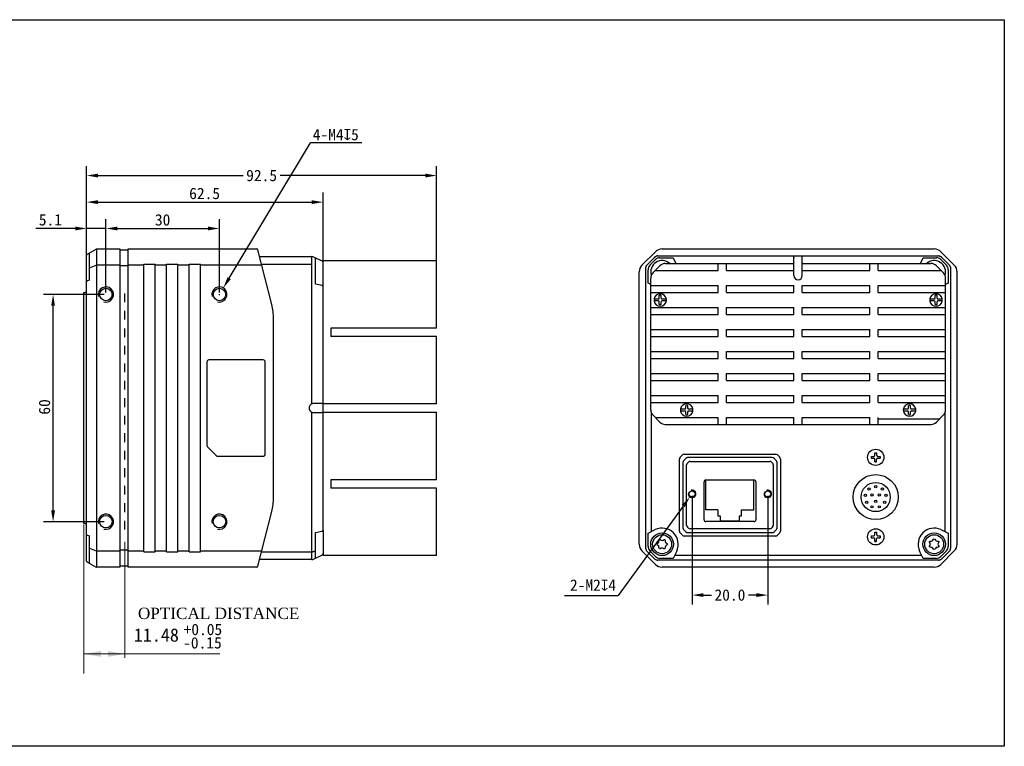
# Model space of a CAD drawing. Header units: millimetres. Extents: x 26 to 456, y 87 to 279.
# Tile 2 of 2: x 196 to 456, y 87 to 279. Entities that reach past the tile are written whole.
import ezdxf

# ---------------------------------------------------------------- set-up
doc = ezdxf.new("R2010")
doc.units = ezdxf.units.MM
doc.header["$LTSCALE"] = 23.1
doc.header["$PDMODE"] = 3
doc.header["$PDSIZE"] = 8
doc.linetypes.add('DASHED', pattern=[0.2, 0.1, -0.1])
doc.layers.get('0').update_dxf_attribs({"linetype": 'CONTINUOUS'})
doc.layers.get('Defpoints').update_dxf_attribs({"linetype": 'CONTINUOUS'})
for name, color, linetype in [('00_COMPONENTS', 7, 'CONTINUOUS'), ('09_ALL_ROUNDS', 7, 'CONTINUOUS'), ('51__DRAFT_DIMS', 7, 'CONTINUOUS')]:
    doc.layers.add(name, color=color, linetype=linetype)
doc.styles.get("Standard").update_dxf_attribs({"font": 'simfang.ttf'})
doc.dimstyles.new('DIMSTYLE_1', dxfattribs={"dimtxt": 3, "dimasz": 3, "dimexe": 2.5, "dimexo": 0.5, "dimgap": 0.75, "dimtad": 1, "dimdsep": 46, "dimtxsty": 'Standard', "dimblk": '_FILLED', "dimblk1": '_FILLED', "dimblk2": '_FILLED', "dimcen": 0.09, "dimclrt": 3, "dimazin": 2, "dimtp": 0.3, "dimtm": 0.3, "dimtfac": 1, "dimtofl": 0, "dimtmove": 0, "dimatfit": 3, "dimldrblk": '_FILLED', "dimfxl": 1, "dimtolj": 1, "dimarcsym": 0})
doc.dimstyles.new('DIMSTYLE_2', dxfattribs={"dimtxt": 3, "dimasz": 3, "dimexe": 2.5, "dimexo": 0.5, "dimtad": 1, "dimdsep": 46, "dimtxsty": 'Standard', "dimblk": '_FILLED', "dimblk1": '_FILLED', "dimblk2": '_FILLED', "dimcen": 0.09, "dimclrt": 3, "dimazin": 2, "dimtp": 0.1, "dimtm": 0.1, "dimtfac": 1, "dimtofl": 0, "dimtmove": 0, "dimatfit": 1, "dimldrblk": '_FILLED', "dimfxl": 1, "dimtolj": 1, "dimarcsym": 0})
doc.dimstyles.new('DIMSTYLE_3', dxfattribs={"dimtxt": 3, "dimasz": 3, "dimexe": 2.5, "dimexo": 0.5, "dimgap": 0.75, "dimtad": 1, "dimdsep": 46, "dimtxsty": 'Standard', "dimblk": '_FILLED', "dimblk1": '_FILLED', "dimblk2": '_FILLED', "dimcen": 0.09, "dimclrt": 3, "dimazin": 2, "dimtp": 0.1, "dimtm": 0.1, "dimtfac": 1, "dimtofl": 0, "dimtmove": 0, "dimatfit": 3, "dimldrblk": '_FILLED', "dimfxl": 1, "dimtolj": 1, "dimarcsym": 0})
doc.dimstyles.new('DIMSTYLE_4', dxfattribs={"dimtxt": 3, "dimasz": 3, "dimexe": 2.5, "dimexo": 0.5, "dimgap": 0.75, "dimtad": 1, "dimdsep": 46, "dimtxsty": 'Standard', "dimblk": '_FILLED', "dimblk1": '_FILLED', "dimblk2": '_FILLED', "dimcen": 0.09, "dimclrt": 3, "dimazin": 2, "dimtp": 0.2, "dimtm": 0.2, "dimtfac": 1, "dimtofl": 0, "dimtmove": 0, "dimatfit": 3, "dimldrblk": '_FILLED', "dimfxl": 1, "dimtolj": 1, "dimarcsym": 0})

# ---------------------------------------------------------------- blocks, each defined once
blk = doc.blocks.new('_FILLED')
at = {"color": 0, "linetype": 'ByBlock'}
blk.add_solid([(0, 0), (-1, 0.167), (-1, -0.167)], dxfattribs=at)
blk = doc.blocks.new('*D6')
at = {"layer": '51__DRAFT_DIMS', "color": 0, "lineweight": -2}
for p, q in [((213.97, 209.88), (213.97, 225.92)), ((219.07, 206.51), (219.07, 225.92)), ((210.97, 223.42), (200.59, 223.42)), ((222.07, 223.42), (225.07, 223.42))]:
    blk.add_line(p, q, dxfattribs=at)
at = {"layer": 'Defpoints', "color": 0}
for p in [(219.07, 223.42), (213.97, 209.38), (219.07, 206.01)]:
    blk.add_point(p, dxfattribs=at)
at = {"layer": '51__DRAFT_DIMS', "color": 0, "linetype": 'ByBlock', "lineweight": -2, "xscale": 3, "yscale": 3, "zscale": 3}
blk.add_blockref('_FILLED', (213.97, 223.42), dxfattribs=at)
at = {"layer": '51__DRAFT_DIMS', "color": 0, "linetype": 'ByBlock', "lineweight": -2, "xscale": 3, "yscale": 3, "zscale": 3, "rotation": 180}
blk.add_blockref('_FILLED', (219.07, 223.42), dxfattribs=at)
at = {"layer": '51__DRAFT_DIMS', "insert": (201.34, 227.22), "char_height": 3, "attachment_point": 1}
blk.add_mtext('\\A1;5.1', dxfattribs=at)
blk = doc.blocks.new('*D7')
at = {"layer": '51__DRAFT_DIMS', "color": 0, "lineweight": -2}
for p, q in [((213.97, 209.88), (213.97, 232.88)), ((276.47, 214.79), (276.47, 232.88)), ((216.97, 230.38), (273.47, 230.38))]:
    blk.add_line(p, q, dxfattribs=at)
at = {"layer": 'Defpoints', "color": 0}
for p in [(276.47, 230.38), (276.47, 214.29), (213.97, 209.38)]:
    blk.add_point(p, dxfattribs=at)
at = {"layer": '51__DRAFT_DIMS', "color": 0, "linetype": 'ByBlock', "lineweight": -2, "xscale": 3, "yscale": 3, "zscale": 3, "rotation": 180}
blk.add_blockref('_FILLED', (213.97, 230.38), dxfattribs=at)
at = {"layer": '51__DRAFT_DIMS', "color": 0, "linetype": 'ByBlock', "lineweight": -2, "xscale": 3, "yscale": 3, "zscale": 3}
blk.add_blockref('_FILLED', (276.47, 230.38), dxfattribs=at)
at = {"layer": '51__DRAFT_DIMS', "insert": (245.15, 234.18), "char_height": 3, "attachment_point": 2}
blk.add_mtext('\\A1;62.5', dxfattribs=at)
blk = doc.blocks.new('*D8')
at = {"layer": '51__DRAFT_DIMS', "color": 0, "lineweight": -2}
for p, q in [((219.07, 206.51), (219.07, 225.92)), ((249.07, 206.51), (249.07, 225.92)), ((222.07, 223.42), (246.07, 223.42))]:
    blk.add_line(p, q, dxfattribs=at)
at = {"layer": 'Defpoints', "color": 0}
for p in [(249.07, 223.42), (219.07, 206.01), (249.07, 206.01)]:
    blk.add_point(p, dxfattribs=at)
at = {"layer": '51__DRAFT_DIMS', "color": 0, "linetype": 'ByBlock', "lineweight": -2, "xscale": 3, "yscale": 3, "zscale": 3, "rotation": 180}
blk.add_blockref('_FILLED', (219.07, 223.42), dxfattribs=at)
at = {"layer": '51__DRAFT_DIMS', "color": 0, "linetype": 'ByBlock', "lineweight": -2, "xscale": 3, "yscale": 3, "zscale": 3}
blk.add_blockref('_FILLED', (249.07, 223.42), dxfattribs=at)
at = {"layer": '51__DRAFT_DIMS', "insert": (234.06, 227.2), "char_height": 3, "attachment_point": 2}
blk.add_mtext('\\A1;30', dxfattribs=at)
blk = doc.blocks.new('*D9')
at = {"layer": '51__DRAFT_DIMS', "color": 0, "lineweight": -2}
for p, q in [((218.57, 206.01), (202.61, 206.01)), ((205.11, 149.01), (205.11, 203.01)), ((218.57, 146.01), (202.61, 146.01))]:
    blk.add_line(p, q, dxfattribs=at)
at = {"layer": 'Defpoints', "color": 0}
for p in [(205.11, 206.01), (219.07, 206.01), (219.07, 146.01)]:
    blk.add_point(p, dxfattribs=at)
at = {"layer": '51__DRAFT_DIMS', "color": 0, "linetype": 'ByBlock', "lineweight": -2, "xscale": 3, "yscale": 3, "zscale": 3}
for p, rotation in [((205.11, 206.01), 90), ((205.11, 146.01), 270)]:
    blk.add_blockref('_FILLED', p, dxfattribs=dict(at, rotation=rotation))
at = {"layer": '51__DRAFT_DIMS', "insert": (201.33, 176.3), "char_height": 3, "attachment_point": 2, "rotation": 90}
blk.add_mtext('\\A1;60', dxfattribs=at)
blk = doc.blocks.new('*D12')
at = {"color": 0, "lineweight": -2}
for p, q in [((213.97, 218.4), (213.97, 239.9)), ((306.47, 203.57), (306.47, 239.9)), ((216.97, 237.4), (255.31, 237.4)), ((303.47, 237.4), (265.12, 237.4))]:
    blk.add_line(p, q, dxfattribs=at)
at = {"layer": 'Defpoints', "color": 0}
for p in [(306.47, 237.4), (213.97, 217.9), (306.47, 203.07)]:
    blk.add_point(p, dxfattribs=at)
at = {"color": 0, "linetype": 'ByBlock', "lineweight": -2, "xscale": 3, "yscale": 3, "zscale": 3, "rotation": 180}
blk.add_blockref('_FILLED', (213.97, 237.4), dxfattribs=at)
at = {"color": 0, "linetype": 'ByBlock', "lineweight": -2, "xscale": 3, "yscale": 3, "zscale": 3}
blk.add_blockref('_FILLED', (306.47, 237.4), dxfattribs=at)
at = {"insert": (260.22, 237.4), "char_height": 3, "attachment_point": 5}
blk.add_mtext('\\A1;92.5', dxfattribs=at)
blk = doc.blocks.new('*D27')
at = {"layer": '51__DRAFT_DIMS', "color": 0, "lineweight": -2}
for p in [(251.64, 210.29), (286.7, 246.07)]:
    blk.add_line(p, (273.1, 246.07), dxfattribs=at)
at = {"layer": '51__DRAFT_DIMS', "color": 0}
for p, q in [((248.98, 206.01), (249.16, 206.01)), ((249.07, 205.92), (249.07, 206.1))]:
    blk.add_line(p, q, dxfattribs=at)
at = {"layer": 'Defpoints', "color": 0}
for p in [(250.1, 207.72), (248.04, 204.29)]:
    blk.add_point(p, dxfattribs=at)
at = {"layer": '51__DRAFT_DIMS', "color": 0, "linetype": 'ByBlock', "lineweight": -2, "xscale": 3, "yscale": 3, "zscale": 3, "rotation": 239.0357128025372}
blk.add_blockref('_FILLED', (250.1, 207.72), dxfattribs=at)
at = {"layer": '51__DRAFT_DIMS', "insert": (273.73, 249.72), "char_height": 3, "attachment_point": 1}
blk.add_mtext('\\A1;{4-M4{\\fgdt;x}5}', dxfattribs=at)
blk = doc.blocks.new('*D40')
at = {"color": 0, "lineweight": -2}
for p, q in [((373.97, 152.85), (373.97, 124.13)), ((393.97, 152.85), (393.97, 124.13))]:
    blk.add_line(p, q, dxfattribs=at)
at = {"color": 8, "lineweight": -2}
for p, q in [((376.97, 126.63), (379.06, 126.63)), ((390.97, 126.63), (388.89, 126.63))]:
    blk.add_line(p, q, dxfattribs=at)
at = {"layer": 'Defpoints', "color": 0}
for p in [(373.97, 153.35), (393.97, 153.35), (393.97, 126.63)]:
    blk.add_point(p, dxfattribs=at)
at = {"color": 8, "linetype": 'ByBlock', "lineweight": -2, "xscale": 3, "yscale": 3, "zscale": 3, "rotation": 180}
blk.add_blockref('_FILLED', (373.97, 126.63), dxfattribs=at)
at = {"color": 8, "linetype": 'ByBlock', "lineweight": -2, "xscale": 3, "yscale": 3, "zscale": 3}
blk.add_blockref('_FILLED', (393.97, 126.63), dxfattribs=at)
at = {"insert": (383.97, 126.63), "char_height": 3, "attachment_point": 5}
blk.add_mtext('\\A1;20.0', dxfattribs=at)

msp = doc.modelspace()

# ---------------------------------------------------------------- linework, layer by layer
at = {"color": 8}
for p, q in [((219.068, 223.415), (213.968, 223.415)), ((371.617, 150.119), (354.397, 126.51)), ((340.298, 126.51), (354.397, 126.51))]:
    msp.add_line(p, q, dxfattribs=at)
at = {"color": 8, "lineweight": 15}
for p, q in [((213.268, 105.886), (213.268, 145.261)), ((224.108, 110.057), (224.108, 140.731)), ((213.268, 111.095), (249.195, 111.095)), ((222.838, 111.095), (217.768, 111.095))]:
    msp.add_line(p, q, dxfattribs=at)
msp.add_lwpolyline([(26.249, 278.545), (456.479, 278.545), (456.479, 86.708), (26.249, 86.708)], close=True)
msp.add_lwpolyline([(26.249, 278.545), (456.479, 278.545), (456.479, 86.708), (26.249, 86.708)], close=True)
for points in [[(217.768, 110.345), (217.768, 111.845), (213.268, 111.095)], [(219.608, 110.345), (219.608, 111.845), (224.108, 111.095)]]:
    msp.add_solid(points, dxfattribs=at)
at = {"layer": '00_COMPONENTS', "lineweight": 30}
for p, q in [((213.968, 135.623), (213.968, 216.39)), ((214.068, 216.563), (216.521, 217.979)), ((214.768, 209.749), (214.768, 216.967)), ((216.621, 218.006), (216.621, 134.006)), ((216.621, 218.006), (222.768, 218.006)), ((222.768, 218.006), (222.768, 134.006)), ((224.968, 217.706), (222.768, 217.706)), ((224.968, 134.006), (224.968, 218.006)), ((224.968, 218.006), (258.935, 218.006)), ((262.904, 203.327), (259.225, 217.78)), ((259.677, 216.006), (273.48, 216.006)), ((273.48, 177.102), (273.48, 216.006)), ((214.768, 213.004), (216.521, 213.719)), ((222.768, 213.738), (216.621, 213.738)), ((224.968, 213.526), (222.768, 213.526)), ((229.068, 213.738), (224.968, 213.738)), ((229.068, 138.006), (229.068, 214.006)), ((229.068, 214.006), (232.068, 214.006)), ((232.068, 138.006), (232.068, 214.006)), ((235.068, 213.738), (232.068, 213.738)), ((235.068, 138.006), (235.068, 214.006)), ((235.068, 214.006), (238.068, 214.006)), ((238.068, 138.006), (238.068, 214.006)), ((241.068, 213.738), (238.068, 213.738)), ((241.068, 138.006), (241.068, 214.006)), ((241.068, 214.006), (244.068, 214.006)), ((244.068, 138.006), (244.068, 214.006)), ((260.254, 213.738), (244.068, 213.738)), ((273.48, 213.942), (260.202, 213.942)), ((274.029, 215.884), (276.179, 214.882)), ((274.468, 208.698), (274.468, 215.68)), ((276.568, 214.945), (276.468, 214.845)), ((276.468, 143.813), (276.468, 214.845)), ((276.568, 214.945), (306.468, 214.945)), ((306.468, 197.126), (306.468, 214.945)), ((214.768, 209.749), (214.116, 209.573)), ((214.116, 209.573), (214.116, 209.573)), ((276.179, 208.326), (274.468, 208.698)), ((263.368, 152.385), (263.368, 199.627)), ((306.468, 197.126), (278.468, 197.126)), ((278.468, 197.126), (278.468, 194.926)), ((306.468, 194.926), (278.468, 194.926)), ((306.468, 177.106), (306.468, 194.926)), ((276.468, 177.206), (274.029, 177.206)), ((306.468, 177.106), (276.468, 177.106)), ((273.48, 136.006), (273.48, 174.91)), ((274.008, 174.806), (276.468, 174.806)), ((276.468, 174.906), (306.468, 174.906)), ((306.468, 157.086), (306.468, 174.906)), ((363.123, 175.018), (363.123, 143.381)), ((440.874, 143.381), (440.874, 175.018)), ((306.468, 157.086), (278.468, 157.086)), ((278.468, 157.086), (278.468, 154.886)), ((306.468, 154.886), (278.468, 154.886)), ((306.468, 137.067), (306.468, 154.886)), ((259.225, 134.232), (262.904, 148.685)), ((274.468, 143.128), (276.137, 143.491)), ((274.468, 136.333), (274.468, 143.128)), ((276.468, 143.812), (276.468, 137.167)), ((214.116, 142.439), (214.768, 142.263)), ((214.116, 142.439), (214.116, 142.439)), ((214.768, 135.045), (214.768, 142.263)), ((214.768, 139.009), (216.521, 138.293)), ((216.621, 138.274), (222.768, 138.274)), ((224.968, 138.486), (222.768, 138.486)), ((224.968, 138.274), (229.068, 138.274)), ((229.068, 138.006), (232.068, 138.006)), ((232.068, 138.274), (235.068, 138.274)), ((235.068, 138.006), (238.068, 138.006)), ((238.068, 138.274), (241.068, 138.274)), ((241.068, 138.006), (244.068, 138.006)), ((244.068, 138.274), (260.254, 138.274)), ((260.202, 138.07), (273.48, 138.07)), ((274.468, 138.301), (274.029, 138.156)), ((214.068, 135.45), (216.521, 134.033)), ((273.48, 136.006), (259.677, 136.006)), ((276.179, 137.131), (274.029, 136.128)), ((276.568, 137.067), (276.468, 137.167)), ((306.468, 137.067), (276.568, 137.067)), ((369.374, 137.131), (434.624, 137.131)), ((222.768, 134.006), (216.621, 134.006)), ((224.968, 134.306), (222.768, 134.306)), ((258.935, 134.006), (224.968, 134.006))]:
    msp.add_line(p, q, dxfattribs=at)
at = {"layer": '00_COMPONENTS', "color": 7, "lineweight": 30}
for p, q in [((360.731, 213.738), (364.267, 217.274)), ((364.903, 216.206), (439.095, 216.206)), ((366.034, 218.006), (437.963, 218.006)), ((400.899, 211.006), (400.899, 216.206)), ((403.099, 211.006), (403.099, 216.206)), ((439.731, 217.274), (443.267, 213.738)), ((362.096, 213.856), (364.125, 215.884)), ((364.294, 215.19), (362.815, 213.711)), ((363.645, 211.762), (365.474, 213.59)), ((365.477, 215.68), (369.002, 215.68)), ((366.888, 214.176), (400.899, 214.176)), ((369.002, 215.68), (369.703, 214.176)), ((380.879, 212.365), (380.879, 214.176)), ((383.079, 212.365), (383.079, 214.176)), ((403.099, 214.176), (437.11, 214.176)), ((420.918, 212.365), (420.918, 214.176)), ((423.118, 212.365), (423.118, 214.176)), ((434.295, 214.176), (434.996, 215.68)), ((434.996, 215.68), (438.52, 215.68)), ((440.352, 211.762), (438.524, 213.59)), ((441.182, 213.711), (439.704, 215.19)), ((439.873, 215.884), (441.901, 213.856)), ((359.999, 140.042), (359.999, 211.971)), ((361.774, 138.935), (361.774, 213.078)), ((362.325, 209.003), (362.325, 212.528)), ((364.248, 212.365), (380.879, 212.365)), ((383.079, 212.365), (400.899, 212.365)), ((403.099, 212.365), (420.918, 212.365)), ((423.118, 212.365), (439.749, 212.365)), ((441.672, 212.528), (441.672, 209.003)), ((442.223, 213.078), (442.223, 138.935)), ((443.999, 140.042), (443.999, 211.971)), ((363.059, 208.661), (362.325, 209.003)), ((363.059, 175.516), (363.059, 210.348)), ((363.059, 208.365), (380.879, 208.365)), ((380.879, 206.554), (380.879, 208.365)), ((383.079, 206.554), (383.079, 208.365)), ((383.079, 208.365), (400.899, 208.365)), ((400.899, 206.554), (400.899, 208.365)), ((403.099, 208.365), (420.918, 208.365)), ((403.099, 206.554), (403.099, 208.365)), ((420.918, 206.554), (420.918, 208.365)), ((423.118, 208.365), (440.938, 208.365)), ((423.118, 206.554), (423.118, 208.365)), ((440.938, 175.516), (440.938, 210.348)), ((441.672, 209.003), (440.938, 208.661)), ((363.059, 206.554), (380.879, 206.554)), ((365.289, 205.024), (365.289, 205.783)), ((365.829, 205.024), (365.829, 205.783)), ((383.079, 206.554), (400.899, 206.554)), ((403.099, 206.554), (420.918, 206.554)), ((423.118, 206.554), (440.938, 206.554)), ((438.168, 205.024), (438.168, 205.783)), ((438.708, 205.024), (438.708, 205.783)), ((363.939, 204.824), (365.089, 204.824)), ((365.089, 204.284), (363.939, 204.284)), ((365.289, 203.325), (365.289, 204.084)), ((365.829, 203.325), (365.829, 204.084)), ((366.029, 204.824), (367.18, 204.824)), ((367.18, 204.284), (366.029, 204.284)), ((436.818, 204.824), (437.968, 204.824)), ((437.968, 204.284), (436.818, 204.284)), ((438.168, 203.325), (438.168, 204.084)), ((438.708, 203.325), (438.708, 204.084)), ((438.908, 204.824), (440.059, 204.824)), ((440.059, 204.284), (438.908, 204.284)), ((363.059, 202.554), (380.879, 202.554)), ((363.059, 200.743), (380.879, 200.743)), ((380.879, 200.743), (380.879, 202.554)), ((383.079, 200.743), (383.079, 202.554)), ((383.079, 202.554), (400.899, 202.554)), ((383.079, 200.743), (400.899, 200.743)), ((400.899, 200.743), (400.899, 202.554)), ((403.099, 202.554), (420.918, 202.554)), ((403.099, 200.743), (403.099, 202.554)), ((403.099, 200.743), (420.918, 200.743)), ((420.918, 200.743), (420.918, 202.554)), ((423.118, 202.554), (440.938, 202.554)), ((423.118, 200.743), (423.118, 202.554)), ((423.118, 200.743), (440.938, 200.743)), ((363.059, 196.743), (380.879, 196.743)), ((380.879, 194.932), (380.879, 196.743)), ((383.079, 194.932), (383.079, 196.743)), ((383.079, 196.743), (400.899, 196.743)), ((400.899, 194.932), (400.899, 196.743)), ((403.099, 196.743), (420.918, 196.743)), ((403.099, 194.932), (403.099, 196.743)), ((420.918, 194.932), (420.918, 196.743)), ((423.118, 196.743), (440.938, 196.743)), ((423.118, 194.932), (423.118, 196.743)), ((363.059, 194.932), (380.879, 194.932)), ((383.079, 194.932), (400.899, 194.932)), ((403.099, 194.932), (420.918, 194.932)), ((423.118, 194.932), (440.938, 194.932)), ((363.059, 190.932), (380.879, 190.932)), ((380.879, 189.121), (380.879, 190.932)), ((383.079, 189.121), (383.079, 190.932)), ((383.079, 190.932), (400.899, 190.932)), ((400.899, 189.121), (400.899, 190.932)), ((403.099, 189.121), (403.099, 190.932)), ((403.099, 190.932), (420.918, 190.932)), ((420.918, 189.121), (420.918, 190.932)), ((423.118, 190.932), (440.938, 190.932)), ((423.118, 189.121), (423.118, 190.932)), ((363.059, 189.121), (380.879, 189.121)), ((383.079, 189.121), (400.899, 189.121)), ((403.099, 189.121), (420.918, 189.121)), ((423.118, 189.121), (440.938, 189.121)), ((363.059, 185.121), (380.879, 185.121)), ((380.879, 183.309), (380.879, 185.121)), ((383.079, 183.309), (383.079, 185.121)), ((383.079, 185.121), (400.899, 185.121)), ((400.899, 183.309), (400.899, 185.121)), ((403.099, 183.309), (403.099, 185.121)), ((403.099, 185.121), (420.918, 185.121)), ((420.918, 183.309), (420.918, 185.121)), ((423.118, 185.121), (440.938, 185.121)), ((423.118, 183.309), (423.118, 185.121)), ((363.059, 183.309), (380.879, 183.309)), ((383.079, 183.309), (400.899, 183.309)), ((403.099, 183.309), (420.918, 183.309)), ((423.118, 183.309), (440.938, 183.309)), ((363.059, 179.309), (380.879, 179.309)), ((363.059, 177.498), (380.879, 177.498)), ((380.879, 177.498), (380.879, 179.309)), ((383.079, 177.498), (383.079, 179.309)), ((383.079, 179.309), (400.899, 179.309)), ((383.079, 177.498), (400.899, 177.498)), ((400.899, 177.498), (400.899, 179.309)), ((403.099, 177.498), (403.099, 179.309)), ((403.099, 179.309), (420.918, 179.309)), ((403.099, 177.498), (420.918, 177.498)), ((420.918, 177.498), (420.918, 179.309)), ((423.118, 179.309), (440.938, 179.309)), ((423.118, 177.498), (423.118, 179.309)), ((423.118, 177.498), (440.938, 177.498)), ((370.939, 175.768), (372.089, 175.768)), ((372.089, 175.228), (370.939, 175.228)), ((372.289, 175.968), (372.289, 176.727)), ((372.289, 174.27), (372.289, 175.028)), ((372.829, 175.968), (372.829, 176.727)), ((372.829, 174.27), (372.829, 175.028)), ((373.029, 175.768), (374.18, 175.768)), ((374.18, 175.228), (373.029, 175.228)), ((429.818, 175.768), (430.968, 175.768)), ((430.968, 175.228), (429.818, 175.228)), ((431.168, 175.968), (431.168, 176.727)), ((431.168, 174.27), (431.168, 175.028)), ((431.708, 175.968), (431.708, 176.727)), ((431.708, 174.27), (431.708, 175.028)), ((431.908, 175.768), (433.059, 175.768)), ((433.059, 175.228), (431.908, 175.228)), ((365.474, 172.273), (363.645, 174.101)), ((364.248, 173.498), (380.879, 173.498)), ((380.879, 171.687), (380.879, 173.498)), ((383.079, 171.687), (383.079, 173.498)), ((383.079, 173.498), (400.899, 173.498)), ((400.899, 171.687), (400.899, 173.498)), ((403.099, 171.687), (403.099, 173.498)), ((403.099, 173.498), (420.918, 173.498)), ((420.918, 171.687), (420.918, 173.498)), ((423.118, 171.687), (423.118, 173.498)), ((423.118, 173.132), (439.383, 173.132)), ((438.524, 172.273), (440.352, 174.101)), ((366.888, 171.687), (437.11, 171.687)), ((422.251, 163.557), (422.253, 164.207)), ((422.253, 164.207), (422.753, 164.205)), ((422.751, 163.555), (422.753, 164.205)), ((370.629, 143.495), (370.629, 162.557)), ((370.819, 163.017), (371.438, 163.636)), ((371.529, 161.657), (371.529, 144.395)), ((371.719, 162.117), (372.338, 162.736)), ((371.898, 163.826), (396.06, 163.826)), ((372.988, 161.736), (372.719, 161.467)), ((395.16, 162.926), (372.798, 162.926)), ((373.448, 161.926), (394.51, 161.926)), ((395.238, 161.467), (394.969, 161.736)), ((395.619, 162.736), (396.238, 162.117)), ((396.429, 144.395), (396.429, 161.657)), ((396.519, 163.636), (397.138, 163.017)), ((397.329, 162.557), (397.329, 143.495)), ((421.3, 163.261), (421.298, 162.761)), ((421.298, 162.761), (421.948, 162.758)), ((421.3, 163.261), (421.95, 163.258)), ((422.244, 161.807), (422.247, 162.457)), ((422.244, 161.807), (422.744, 161.805)), ((422.744, 161.805), (422.747, 162.455)), ((423.048, 162.754), (423.698, 162.751)), ((423.05, 163.254), (423.7, 163.251)), ((423.7, 163.251), (423.698, 162.751)), ((372.529, 145.045), (372.529, 161.007)), ((395.429, 161.007), (395.429, 145.045)), ((377.129, 146.527), (377.129, 156.526)), ((377.632, 149.161), (377.629, 157.026)), ((377.629, 157.026), (390.329, 157.026)), ((390.325, 149.161), (390.329, 157.026)), ((390.829, 156.526), (390.829, 146.527)), ((380.769, 149.161), (377.632, 149.161)), ((380.769, 149.161), (380.769, 147.471)), ((387.069, 147.471), (387.069, 149.161)), ((387.069, 149.161), (390.325, 149.161)), ((390.329, 146.027), (377.629, 146.027)), ((381.459, 147.471), (380.769, 147.471)), ((381.459, 146.152), (381.459, 147.471)), ((386.379, 146.152), (381.459, 146.152)), ((386.379, 147.471), (386.379, 146.152)), ((387.069, 147.471), (386.379, 147.471)), ((362.325, 143.009), (364.253, 143.908)), ((372.338, 143.317), (371.719, 143.936)), ((372.719, 144.586), (372.988, 144.317)), ((372.798, 143.126), (395.16, 143.126)), ((394.51, 144.126), (373.448, 144.126)), ((394.969, 144.317), (395.238, 144.586)), ((396.238, 143.936), (395.619, 143.317)), ((422.251, 142.557), (422.253, 143.207)), ((422.253, 143.207), (422.753, 143.205)), ((422.751, 142.555), (422.753, 143.205)), ((439.745, 143.908), (441.672, 143.009)), ((362.325, 139.485), (362.325, 143.009)), ((371.438, 142.417), (370.819, 143.036)), ((396.06, 142.226), (371.898, 142.226)), ((397.138, 143.036), (396.519, 142.417)), ((421.3, 142.261), (421.298, 141.761)), ((421.298, 141.761), (421.948, 141.758)), ((421.3, 142.261), (421.95, 142.258)), ((422.244, 140.807), (422.247, 141.457)), ((422.244, 140.807), (422.744, 140.805)), ((422.744, 140.805), (422.747, 141.455)), ((423.048, 141.754), (423.698, 141.751)), ((423.05, 142.254), (423.7, 142.251)), ((423.7, 142.251), (423.698, 141.751)), ((441.672, 143.009), (441.672, 139.485)), ((364.267, 134.738), (360.731, 138.274)), ((364.125, 136.128), (362.096, 138.157)), ((362.815, 138.301), (364.294, 136.823)), ((369.901, 138.26), (369.002, 136.333)), ((434.996, 136.333), (434.097, 138.26)), ((439.704, 136.823), (441.182, 138.301)), ((443.267, 138.274), (439.731, 134.738)), ((441.901, 138.157), (439.873, 136.128)), ((439.095, 135.806), (364.903, 135.806)), ((369.002, 136.333), (365.477, 136.333)), ((438.52, 136.333), (434.996, 136.333)), ((437.963, 134.006), (366.034, 134.006))]:
    msp.add_line(p, q, dxfattribs=at)
at = {"layer": '00_COMPONENTS', "color": 7}
msp.add_line((213.268, 145.506), (213.268, 206.506), dxfattribs=at)
at = {"layer": '00_COMPONENTS', "linetype": 'DASHED', "lineweight": 30}
msp.add_line((224.108, 143.928), (224.108, 206.365), dxfattribs=at)
at = {"layer": '00_COMPONENTS', "lineweight": 30}
for points in [[(276.137, 143.491), (276.193, 143.506), (276.246, 143.525), (276.295, 143.549)], [(276.295, 143.549), (276.34, 143.577), (276.38, 143.611), (276.413, 143.65), (276.439, 143.693), (276.457, 143.74)], [(276.457, 143.74), (276.466, 143.787), (276.468, 143.812)]]:
    msp.add_lwpolyline(points, dxfattribs=at)
for centre in [(219.068, 206.006), (249.068, 206.006), (219.068, 146.006), (249.068, 146.006)]:
    msp.add_circle(centre, 1.65, dxfattribs=at)
at = {"layer": '00_COMPONENTS', "color": 7, "lineweight": 30}
for centre, radius in [((422.499, 163.006), 2.15), ((422.499, 152.506), 5.95), ((422.499, 152.506), 3.85), ((373.974, 153.351), 0.8), ((393.974, 153.351), 0.8), ((420.729, 154.616), 0.3), ((422.499, 155.256), 0.3), ((424.269, 154.616), 0.3), ((419.789, 152.986), 0.3), ((420.119, 151.126), 0.3), ((421.549, 153.056), 0.3), ((422.499, 151.406), 0.3), ((423.449, 153.056), 0.3), ((424.879, 151.126), 0.3), ((425.209, 152.986), 0.3), ((421.549, 149.926), 0.3), ((423.449, 149.926), 0.3), ((422.499, 142.006), 2.15), ((366.049, 140.056), 3), ((366.049, 140.056), 2.5), ((437.949, 140.056), 3), ((437.949, 140.056), 2.5)]:
    msp.add_circle(centre, radius, dxfattribs=at)
at = {"layer": '00_COMPONENTS', "lineweight": 30}
for centre, radius, start, end in [((214.168, 216.39), 0.2, 120, 180), ((216.621, 217.806), 0.2, 90, 120), ((258.935, 217.706), 0.3, 14.2811, 90), ((273.48, 214.706), 1.3, 65, 90), ((275.968, 214.429), 0.5, 0, 65), ((214.168, 209.38), 0.2, 105.09378, 180), ((248.368, 199.627), 15, 0, 14.2811), ((273.968, 176.006), 1.2, 114.00622, 245.99378), ((273.997, 175.842), 1.362, 102.02324, 112.3479), ((274.022, 175.721), 1.486, 99.68933, 101.98552), ((274.042, 175.614), 1.595, 95.22349, 99.73205), ((273.995, 176.163), 1.355, 247.65865, 250.26031), ((274.006, 176.194), 1.388, 250.25916, 257.81261), ((274.004, 176.187), 1.38, 257.81644, 260.32368), ((274.01, 176.228), 1.422, 260.37832, 268.23751), ((274.009, 176.205), 1.399, 268.23733, 269.01454), ((274.008, 176.177), 1.371, 269.01346, 269.99793), ((248.368, 152.385), 15, 345.7189, 0), ((214.168, 142.632), 0.2, 180, 254.90622), ((214.168, 135.623), 0.2, 180, 240), ((273.48, 137.306), 1.3, 270, 295), ((275.968, 137.584), 0.5, 295, 0), ((216.621, 134.206), 0.2, 240, 270), ((258.935, 134.306), 0.3, 270, 345.7189)]:
    msp.add_arc(centre, radius, start, end, dxfattribs=at)
at = {"layer": '00_COMPONENTS', "color": 7, "lineweight": 30}
for centre, radius, start, end in [((366.034, 215.506), 2.5, 90, 135), ((364.901, 215.107), 1.099, 89.94481, 99.79355), ((437.963, 215.506), 2.5, 44.99971, 90), ((439.095, 215.096), 1.111, 84.94985, 90.00758), ((439.097, 215.116), 1.09, 79.86153, 84.9456), ((362.499, 211.971), 2.5, 135, 180), ((362.849, 213.082), 1.075, 164.82318, 175.04036), ((363.999, 212.528), 1.674, 135, 180), ((366.049, 211.956), 3, 47.78411, 197.47459), ((364.929, 215.08), 1.138, 133.86657, 135.0012), ((365.477, 214.006), 1.674, 90, 135), ((366.888, 212.176), 2, 90, 135), ((401.13, 215.802), 0.232, 177.76874, 180.02412), ((437.949, 211.956), 3, 342.52541, 132.21589), ((437.11, 212.176), 2, 45, 90), ((438.52, 214.006), 1.674, 45, 90), ((439.056, 215.067), 1.155, 44.99814, 46.08716), ((439.999, 212.528), 1.674, 0, 45), ((441.094, 213.066), 1.132, 14.753, 29.5999), ((441.499, 211.971), 2.5, 0, 45.0005), ((362.892, 213.078), 1.118, 175.05177, 180.01799), ((365.059, 210.348), 2, 135, 180), ((401.999, 211.006), 1.1, 180, 0), ((438.938, 210.348), 2, 0, 45), ((365.559, 204.554), 1.65, 9.44131, 170.55869), ((365.559, 201.981), 3.811, 85.93725, 94.06275), ((438.438, 204.554), 1.65, 9.44131, 170.55869), ((438.438, 201.981), 3.811, 85.93725, 94.06275), ((365.559, 204.554), 1.643, 170.54044, 189.45956), ((365.559, 204.554), 1.65, 189.44132, 350.55869), ((365.089, 205.024), 0.2, 270, 0), ((365.089, 204.084), 0.2, 0, 90), ((365.559, 207.127), 3.811, 265.93725, 274.06275), ((366.029, 205.024), 0.2, 180, 270), ((366.029, 204.084), 0.2, 90, 180), ((365.559, 204.554), 1.643, 350.54044, 9.45956), ((438.438, 204.554), 1.643, 170.54044, 189.45956), ((438.438, 204.554), 1.65, 189.44131, 350.55869), ((437.968, 205.024), 0.2, 270, 0), ((437.968, 204.084), 0.2, 0, 90), ((438.438, 207.127), 3.811, 265.93725, 274.06275), ((438.908, 205.024), 0.2, 180, 270), ((438.908, 204.084), 0.2, 90, 180), ((438.438, 204.554), 1.643, 350.54044, 9.45956), ((372.559, 175.498), 1.65, 9.44131, 170.55869), ((431.438, 175.498), 1.65, 9.44131, 170.55869), ((365.059, 175.516), 2, 180, 225), ((372.559, 175.498), 1.643, 170.54044, 189.45956), ((372.559, 175.498), 1.65, 189.44131, 350.55869), ((372.089, 175.968), 0.2, 270, 0), ((372.089, 175.028), 0.2, 0, 90), ((372.559, 172.926), 3.811, 85.93725, 94.06275), ((373.029, 175.968), 0.2, 180, 270), ((373.029, 175.028), 0.2, 90, 180), ((372.559, 175.498), 1.643, 350.54044, 9.45956), ((431.438, 175.498), 1.643, 170.54044, 189.45956), ((431.438, 175.498), 1.65, 189.44132, 350.55869), ((430.968, 175.968), 0.2, 270, 0), ((430.968, 175.028), 0.2, 0, 90), ((431.438, 172.926), 3.811, 85.93725, 94.06275), ((431.908, 175.968), 0.2, 180, 270), ((431.908, 175.028), 0.2, 90, 180), ((431.438, 175.498), 1.643, 350.54044, 9.45956), ((438.938, 175.516), 2, 315, 0), ((366.888, 173.687), 2, 225, 270), ((372.559, 178.071), 3.811, 265.93725, 274.06275), ((431.438, 178.071), 3.811, 265.93725, 274.06275), ((437.11, 173.687), 2, 270, 315), ((371.279, 162.557), 0.65, 135, 180), ((371.898, 163.176), 0.65, 90, 135), ((372.179, 161.657), 0.65, 135, 180), ((372.798, 162.276), 0.65, 90, 135), ((373.179, 161.007), 0.65, 135, 180), ((373.448, 161.276), 0.65, 90, 135), ((394.51, 161.276), 0.65, 45, 90), ((395.16, 162.276), 0.65, 45, 90), ((394.779, 161.007), 0.65, 0, 45), ((396.06, 163.176), 0.65, 45, 90), ((395.779, 161.657), 0.65, 0, 45), ((396.679, 162.557), 0.65, 0, 45), ((421.947, 162.458), 0.3, 359.77478, 89.77478), ((421.951, 163.558), 0.3, 269.77478, 359.77478), ((423.047, 162.454), 0.3, 89.77478, 179.77478), ((423.051, 163.554), 0.3, 179.77478, 269.77478), ((377.629, 156.526), 0.5, 90, 180), ((390.329, 156.526), 0.5, 0, 90), ((377.629, 146.527), 0.5, 180, 270), ((390.329, 146.527), 0.5, 270, 0), ((366.049, 140.056), 4.25, 335, 115), ((371.279, 143.495), 0.65, 180, 225), ((372.179, 144.395), 0.65, 180, 225), ((372.798, 143.776), 0.65, 225, 270), ((373.179, 145.045), 0.65, 180, 225), ((373.448, 144.776), 0.65, 225, 270), ((394.51, 144.776), 0.65, 270, 315), ((395.16, 143.776), 0.65, 270, 315), ((394.779, 145.045), 0.65, 315, 0), ((395.779, 144.395), 0.65, 315, 0), ((396.679, 143.495), 0.65, 315, 0), ((437.949, 140.056), 4.25, 65, 205), ((364.766, 140.797), 0.462, 296.76577, 3.23423), ((366.049, 141.568), 0.488, 237.1925, 302.8075), ((367.238, 140.743), 0.372, 175.30431, 244.69569), ((371.898, 142.876), 0.65, 225, 270), ((396.06, 142.876), 0.65, 270, 315), ((421.947, 141.458), 0.3, 359.77478, 89.77478), ((421.951, 142.558), 0.3, 269.77478, 359.77478), ((423.047, 141.454), 0.3, 89.77478, 179.77478), ((423.051, 142.554), 0.3, 179.77478, 269.77478), ((437.262, 141.245), 0.372, 265.30431, 334.69569), ((438.689, 141.339), 0.462, 206.76577, 273.23423), ((362.499, 140.042), 2.5, 180, 225.0005), ((362.904, 138.947), 1.132, 194.753, 209.5999), ((363.999, 139.485), 1.674, 180, 225), ((364.739, 139.3), 0.488, 357.1925, 62.8075), ((366.049, 138.683), 0.372, 55.30431, 124.69569), ((367.332, 139.315), 0.462, 116.76577, 183.23423), ((436.437, 140.056), 0.488, 327.1925, 32.8075), ((437.208, 138.773), 0.462, 26.76577, 93.23423), ((438.705, 138.747), 0.488, 87.1925, 152.8075), ((439.322, 140.056), 0.372, 145.30431, 214.69569), ((439.999, 139.485), 1.674, 315, 0), ((441.148, 138.931), 1.075, 344.82318, 355.04036), ((441.106, 138.934), 1.118, 355.05177, 0.01799), ((441.499, 140.042), 2.5, 314.99963, 0), ((364.942, 136.945), 1.155, 224.99814, 226.08716), ((365.477, 138.006), 1.674, 225, 270), ((364.901, 136.896), 1.09, 259.86153, 264.9456), ((364.902, 136.917), 1.111, 264.94985, 270.00758), ((438.52, 138.006), 1.674, 270, 315), ((439.096, 136.905), 1.099, 269.94481, 279.79355), ((439.068, 136.933), 1.138, 313.86657, 315.0012), ((366.034, 136.506), 2.5, 225, 270), ((437.963, 136.506), 2.5, 270, 315)]:
    msp.add_arc(centre, radius, start, end, dxfattribs=at)
at = {"layer": '00_COMPONENTS', "color": 7}
for centre, start, end in [((213.268, 207.506), 270, 314.50244), ((213.268, 144.506), 45.49756, 90)]:
    msp.add_arc(centre, 1, start, end, dxfattribs=at)
at = {"layer": '00_COMPONENTS', "color": 8}
for centre, radius, start, end in [((219.068, 206.006), 2, 255, 195), ((249.068, 206.006), 2, 255, 195), ((373.974, 153.351), 1, 165, 105), ((393.974, 153.351), 1, 165, 105), ((219.068, 146.006), 2, 255, 195), ((249.068, 146.006), 2, 255, 195)]:
    msp.add_arc(centre, radius, start, end, dxfattribs=at)
at = {"layer": '00_COMPONENTS', "color": 7, "lineweight": 30}
for points, knots in [([(364.141, 215.9), (364.206, 215.962), (364.304, 216.036), (364.411, 216.09), (364.439, 216.103)], [0, 0, 0, 0, 0.7463801, 1, 1, 1, 1]), ([(364.439, 216.103), (364.461, 216.114), (364.55, 216.151), (364.644, 216.178), (364.715, 216.19)], [0, 0, 0, 0, 0.2534185, 1, 1, 1, 1]), ([(439.566, 216.1), (439.593, 216.087), (439.698, 216.032), (439.794, 215.96), (439.857, 215.899)], [0, 0, 0, 0, 0.2560632, 1, 1, 1, 1]), ([(361.812, 213.363), (361.831, 213.434), (361.866, 213.526), (361.913, 213.612), (361.925, 213.633)], [0, 0, 0, 0, 0.752104, 1, 1, 1, 1]), ([(361.925, 213.633), (361.937, 213.654), (361.986, 213.733), (362.047, 213.806), (362.096, 213.856)], [0, 0, 0, 0, 0.2538863, 1, 1, 1, 1]), ([(441.901, 213.856), (441.953, 213.804), (442.015, 213.729), (442.066, 213.646), (442.078, 213.625)], [0, 0, 0, 0, 0.7479508, 1, 1, 1, 1]), ([(442.188, 213.354), (442.194, 213.331), (442.215, 213.24), (442.223, 213.147), (442.223, 213.078)], [0, 0, 0, 0, 0.2537723, 1, 1, 1, 1]), ([(365.227, 140.823), (365.214, 141.065), (365.294, 141.36), (365.587, 141.285), (365.784, 141.158)], [0, 0, 0, 0, 0.5046054, 1, 1, 1, 1]), ([(366.313, 141.158), (366.511, 141.285), (366.814, 141.362), (366.889, 141.045), (366.867, 140.773)], [0, 0, 0, 0, 0.4792334, 1, 1, 1, 1]), ([(436.847, 140.32), (436.719, 140.518), (436.643, 140.821), (436.96, 140.897), (437.232, 140.874)], [0, 0, 0, 0, 0.4792334, 1, 1, 1, 1]), ([(437.599, 141.086), (437.715, 141.333), (437.941, 141.572), (438.167, 141.348), (438.277, 141.131)], [0, 0, 0, 0, 0.5161674, 1, 1, 1, 1]), ([(438.716, 140.878), (438.958, 140.891), (439.265, 140.808), (439.171, 140.492), (439.016, 140.268)], [0, 0, 0, 0, 0.4838326, 1, 1, 1, 1]), ([(361.809, 138.658), (361.803, 138.681), (361.783, 138.772), (361.774, 138.865), (361.774, 138.935)], [0, 0, 0, 0, 0.2537723, 1, 1, 1, 1]), ([(362.096, 138.157), (362.045, 138.208), (361.983, 138.284), (361.932, 138.366), (361.92, 138.388)], [0, 0, 0, 0, 0.7479508, 1, 1, 1, 1]), ([(364.962, 139.734), (364.753, 139.841), (364.542, 140.058), (364.757, 140.275), (364.974, 140.384)], [0, 0, 0, 0, 0.4953946, 1, 1, 1, 1]), ([(365.837, 138.989), (365.613, 138.834), (365.3, 138.741), (365.215, 139.042), (365.227, 139.276)], [0, 0, 0, 0, 0.5207666, 1, 1, 1, 1]), ([(366.87, 139.289), (366.884, 139.047), (366.8, 138.74), (366.485, 138.834), (366.261, 138.989)], [0, 0, 0, 0, 0.4838326, 1, 1, 1, 1]), ([(367.079, 140.406), (367.325, 140.289), (367.564, 140.063), (367.34, 139.837), (367.124, 139.728)], [0, 0, 0, 0, 0.5161674, 1, 1, 1, 1]), ([(437.182, 139.235), (436.94, 139.221), (436.645, 139.301), (436.719, 139.594), (436.847, 139.792)], [0, 0, 0, 0, 0.5046054, 1, 1, 1, 1]), ([(438.271, 138.97), (438.163, 138.761), (437.947, 138.55), (437.73, 138.765), (437.621, 138.981)], [0, 0, 0, 0, 0.4953946, 1, 1, 1, 1]), ([(439.016, 139.844), (439.171, 139.62), (439.264, 139.307), (438.963, 139.222), (438.729, 139.234)], [0, 0, 0, 0, 0.5207666, 1, 1, 1, 1]), ([(442.073, 138.379), (442.061, 138.358), (442.011, 138.279), (441.951, 138.206), (441.901, 138.157)], [0, 0, 0, 0, 0.2538863, 1, 1, 1, 1]), ([(442.186, 138.649), (442.167, 138.578), (442.131, 138.486), (442.085, 138.4), (442.073, 138.379)], [0, 0, 0, 0, 0.752104, 1, 1, 1, 1]), ([(364.432, 135.912), (364.404, 135.925), (364.299, 135.98), (364.204, 136.052), (364.14, 136.113)], [0, 0, 0, 0, 0.2560632, 1, 1, 1, 1]), ([(439.559, 135.909), (439.537, 135.899), (439.448, 135.861), (439.354, 135.834), (439.283, 135.822)], [0, 0, 0, 0, 0.2534185, 1, 1, 1, 1]), ([(439.857, 136.113), (439.792, 136.05), (439.694, 135.977), (439.586, 135.922), (439.559, 135.909)], [0, 0, 0, 0, 0.7463801, 1, 1, 1, 1])]:
    msp.add_open_spline(points, degree=3, knots=knots, dxfattribs=at)
for points in [[(439.289, 216.189), (439.384, 216.172), (439.478, 216.141), (439.566, 216.1)], [(364.709, 135.823), (364.613, 135.84), (364.519, 135.871), (364.432, 135.912)]]:
    msp.add_open_spline(points, degree=3, dxfattribs=at)
at = {"layer": '00_COMPONENTS', "lineweight": 30}
for points, knots in [([(216.621, 213.738), (216.613, 213.738), (216.579, 213.737), (216.545, 213.729), (216.521, 213.719)], [0, 0, 0, 0, 0.2558576, 1, 1, 1, 1]), ([(276.468, 208.199), (276.468, 208.213), (276.452, 208.237), (276.423, 208.258), (276.373, 208.283), (276.291, 208.308), (276.219, 208.321), (276.179, 208.326)], [0, 0, 0, 0, 0.1315763, 0.2238037, 0.3377736, 0.6308594, 1, 1, 1, 1]), ([(274.029, 177.207), (274.018, 177.208), (273.974, 177.208), (273.93, 177.205), (273.897, 177.202)], [0, 0, 0, 0, 0.2455045, 1, 1, 1, 1]), ([(216.621, 138.274), (216.613, 138.274), (216.579, 138.275), (216.545, 138.283), (216.521, 138.293)], [0, 0, 0, 0, 0.2558576, 1, 1, 1, 1]), ([(273.48, 138.07), (273.527, 138.07), (273.712, 138.077), (273.897, 138.113), (274.029, 138.156)], [0, 0, 0, 0, 0.2540684, 1, 1, 1, 1])]:
    msp.add_open_spline(points, degree=3, knots=knots, dxfattribs=at)
at = {"layer": '09_ALL_ROUNDS', "color": 7, "lineweight": 30}
for p, q in [((245.768, 188.206), (245.768, 166.113)), ((260.668, 188.706), (246.268, 188.706)), ((261.168, 163.806), (261.168, 188.206)), ((248.221, 163.453), (245.914, 165.76)), ((248.575, 163.306), (260.668, 163.306))]:
    msp.add_line(p, q, dxfattribs=at)
for centre, start, end in [((246.268, 188.206), 90, 180), ((260.668, 188.206), 0, 90), ((246.268, 166.113), 180, 225), ((248.575, 163.806), 225, 270), ((260.668, 163.806), 270, 0)]:
    msp.add_arc(centre, 0.5, start, end, dxfattribs=at)

# ---------------------------------------------------------------- block references
at = {"color": 8, "xscale": 3, "yscale": 3, "zscale": 3, "rotation": 53.8945952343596}
msp.add_blockref('_FILLED', (373.385, 152.543), dxfattribs=at)

# ---------------------------------------------------------------- texts
at = {"insert": (347.779, 129.267), "char_height": 3, "attachment_point": 5}
msp.add_mtext('\\A1;2-M2{\\fgdt|b0|i0|c0|p0;x\\fSimSun|b0|i0|c134|p2;4}', dxfattribs=at)
at = {"color": 7, "lineweight": 15, "insert": (248.862, 119.285), "char_height": 6, "attachment_point": 5}
msp.add_mtext('\\A1;{\\fTimes New Roman|b0|i0|c0|p18;\\H0.5x;OPTICAL DISTANCE\\P\\fFangSong|b0|i0|c0|p0;\\H0.999999x;  }', dxfattribs=at)
at = {"lineweight": 15, "attachment_point": 9}
for s, width, insert, char_height in [('11.48', 18.88412, (238.352, 114.278), 3.5), ('+0.05', 10.77139, (249.8, 116.007), 3), ('-0.15', 13.36067, (249.682, 112.48), 3)]:
    msp.add_mtext_dynamic_manual_height_columns(s, width=width, gutter_width=30, heights=[0], dxfattribs=dict(at, insert=insert, char_height=char_height))

# ---------------------------------------------------------------- dimensions: what is measured, and where the dimension line sits
at = {"color": 8}
dim = msp.add_linear_dim(base=(306.468, 237.403), p1=(213.968, 217.898), p2=(306.468, 203.066), dimstyle='DIMSTYLE_1', override={"dimtad": 0, "dimtih": 1, "dimtoh": 1, "dimdec": 1, "dimzin": 0, "dimcen": 3.78, "dimclrt": 256, "dimadec": 0, "dimazin": 0, "dimtdec": 4, "dimtzin": 0}, dxfattribs=at)
dim.commit()
dim.dimension.update_dxf_attribs({"geometry": '*D12', "text_midpoint": (260.218, 237.403), "dimtype": 160})
dim = msp.add_linear_dim(base=(393.974, 126.632), p1=(373.974, 153.351), p2=(393.974, 153.351), dimstyle='DIMSTYLE_1', override={"dimtad": 0, "dimtih": 1, "dimtoh": 1, "dimdec": 1, "dimzin": 0, "dimcen": 3.78, "dimclrd": 8, "dimclrt": 256, "dimadec": 0, "dimazin": 0, "dimtdec": 4, "dimtzin": 0}, dxfattribs=at)
dim.commit()
dim.dimension.update_dxf_attribs({"geometry": '*D40', "text_midpoint": (383.974, 126.632)})
at = {"layer": '51__DRAFT_DIMS', "color": 8}
dim = msp.add_diameter_dim_2p(p1=(248.039, 204.291), p2=(250.097, 207.721), text='{4-M<>{\\fgdt;x}5}', dimstyle='DIMSTYLE_2', override={"dimtih": 1, "dimtoh": 1, "dimpost": '<>', "dimclrt": 256}, dxfattribs=at)
dim.commit()
dim.dimension.update_dxf_attribs({"geometry": '*D27', "text_midpoint": (280.215, 246.066), "dimtype": 163})
for base, p1, p2, dimstyle, picture, middle in [((276.468, 230.382), (213.968, 209.38), (276.468, 214.289), 'DIMSTYLE_1', '*D7', (245.15, 230.382)), ((219.068, 223.415), (213.968, 209.38), (219.068, 206.006), 'DIMSTYLE_3', '*D6', (204.278, 223.415)), ((249.068, 223.415), (219.068, 206.006), (249.068, 206.006), 'DIMSTYLE_4', '*D8', (234.059, 223.415))]:
    dim = msp.add_linear_dim(base=base, p1=p1, p2=p2, dimstyle=dimstyle, override={"dimclrt": 256}, dxfattribs=at)
    dim.commit()
    dim.dimension.update_dxf_attribs({"geometry": picture, "text_midpoint": middle, "dimtype": 160})
dim = msp.add_linear_dim(base=(205.115, 206.006), p1=(219.068, 146.006), p2=(219.068, 206.006), angle=90, dimstyle='DIMSTYLE_1', override={"dimclrt": 256}, dxfattribs=at)
dim.commit()
dim.dimension.update_dxf_attribs({"geometry": '*D9', "text_midpoint": (205.115, 176.296), "dimtype": 160})

doc.saveas('drawing.dxf')
